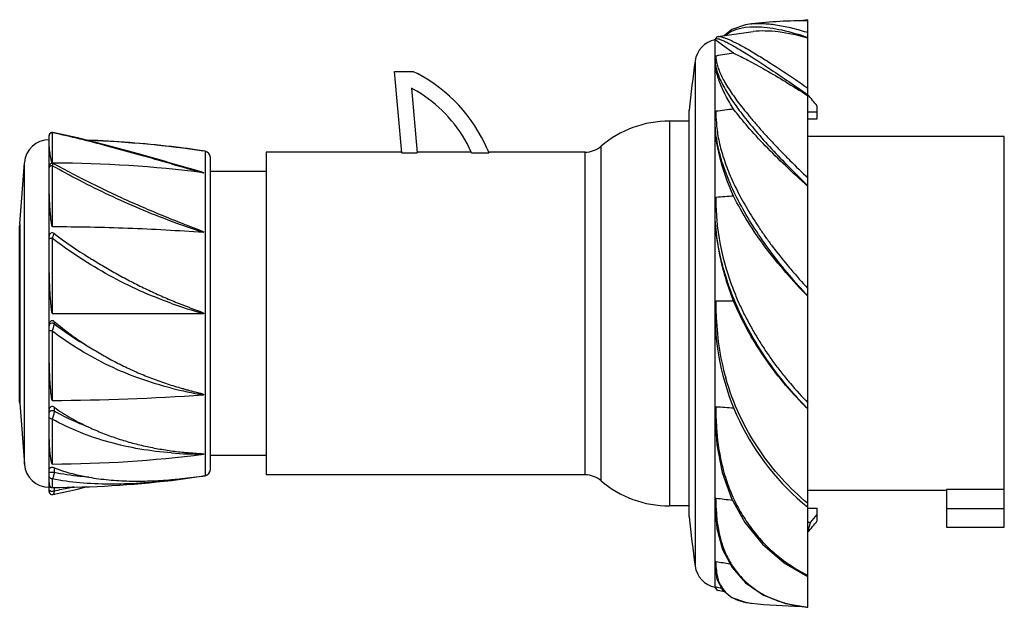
# Model space of a CAD drawing. Header units: millimetres. Extents: x 526 to 684, y 166 to 261.
import ezdxf

# ---------------------------------------------------------------- set-up
doc = ezdxf.new("R2010")
doc.units = ezdxf.units.MM
doc.header["$LTSCALE"] = 30.734
doc.layers.get('0').update_dxf_attribs({"linetype": 'CONTINUOUS'})

msp = doc.modelspace()

# ---------------------------------------------------------------- linework, layer by layer
at = {"color": 7, "linetype": 'Continuous'}
for p, q in [((652.77, 260.72), (651.57, 260.51)), ((652.77, 166.04), (652.77, 260.71)), ((638.26, 257.99), (643.91, 258.82)), ((643.57, 260.04), (643.68, 260.05)), ((643.57, 260.04), (643.68, 260.05)), ((643.68, 260.05), (643.72, 260.06)), ((643.68, 260.05), (643.72, 260.05)), ((637.78, 257.47), (637.78, 257.49)), ((637.78, 254.18), (637.78, 257.46)), ((640.78, 255.31), (637.78, 257.46)), ((638.26, 257.99), (638.28, 257.99)), ((652.77, 257.75), (652.74, 257.76)), ((652.77, 257.75), (652.74, 257.76)), ((634.57, 254.08), (634.57, 254.08)), ((634.57, 254.08), (634.57, 172.68)), ((637.78, 254.11), (637.78, 254.16)), ((637.78, 254.11), (637.79, 253.9)), ((637.78, 244.69), (637.78, 254.11)), ((587.27, 239.26), (586.12, 252.38)), ((586.12, 252.38), (589.12, 252.38)), ((589.12, 252.38), (589.81, 252.03)), ((588.87, 249.7), (589.78, 239.26)), ((589.71, 249.22), (588.87, 249.7)), ((652.71, 248.51), (652.77, 248.48)), ((652.71, 248.51), (652.77, 248.48)), ((633.59, 180.6), (633.59, 246.16)), ((633.59, 246.16), (633.59, 246.08)), ((654.27, 244.77), (654.27, 246.81)), ((633.59, 180.68), (633.59, 246.03)), ((637.8, 243.8), (637.78, 244.56)), ((637.78, 230.43), (637.78, 244.55)), ((654.27, 245.81), (652.77, 245.81)), ((652.77, 244.77), (654.27, 244.77)), ((630.42, 244.38), (630.42, 182.38)), ((633.59, 244.38), (630.42, 244.38)), ((530.42, 184.72), (530.42, 242.05)), ((530.92, 242.5), (530.92, 238.47)), ((531.01, 242.49), (530.92, 242.5)), ((531.01, 242.48), (530.92, 242.5)), ((531.02, 242.54), (531.02, 242.54)), ((684.42, 241.88), (652.77, 241.88)), ((684.42, 178.98), (684.42, 241.88)), ((555.29, 239.55), (550.14, 240.27)), ((598.52, 239.26), (597.83, 240.79)), ((601.05, 239.91), (601.3, 239.26)), ((619.41, 186.43), (619.41, 240.33)), ((530.92, 238.47), (530.92, 238.24)), ((530.92, 238.24), (530.92, 237.63)), ((555.57, 239.51), (555.57, 187.25)), ((556.42, 188.24), (556.42, 238.52)), ((565.42, 239.38), (565.42, 187.38)), ((587.26, 239.38), (565.42, 239.38)), ((587.27, 239.26), (589.78, 239.26)), ((598.47, 239.38), (589.77, 239.38)), ((598.52, 239.26), (601.3, 239.26)), ((616.82, 239.38), (601.25, 239.38)), ((616.82, 187.38), (616.82, 239.38)), ((525.68, 227.82), (526.43, 237.68)), ((526.43, 189.08), (526.43, 237.68)), ((530.92, 237.63), (531.17, 237.62)), ((530.92, 237.63), (531.17, 237.63)), ((530.92, 237.19), (530.92, 227.38)), ((531.16, 237.49), (531.16, 237.49)), ((550.14, 237.48), (549.35, 237.7)), ((565.42, 236.28), (556.42, 236.28)), ((652.77, 233.86), (652.71, 233.91)), ((652.77, 233.86), (652.71, 233.91)), ((637.97, 230.44), (637.95, 232.09)), ((637.83, 228.44), (637.78, 230.25)), ((637.78, 213.58), (637.78, 230.25)), ((637.98, 230.35), (637.97, 230.44)), ((525.68, 227.82), (525.67, 227.58)), ((525.67, 199.23), (525.67, 227.53)), ((525.68, 227.82), (525.68, 198.94)), ((530.92, 225.5), (530.92, 213.38)), ((652.77, 216.13), (652.72, 216.17)), ((652.77, 216.13), (652.72, 216.17)), ((637.97, 213.59), (637.95, 215.38)), ((530.92, 213.38), (555.29, 213.38)), ((637.78, 196.7), (637.78, 213.38)), ((637.98, 213.39), (637.97, 213.59)), ((531.22, 212.11), (531.22, 211.73)), ((530.92, 210.56), (530.92, 199.38)), ((525.68, 198.94), (525.67, 199.18)), ((525.68, 198.94), (526.43, 189.08)), ((531.22, 198.29), (531.22, 197.65)), ((637.97, 196.7), (637.95, 198.36)), ((652.77, 197.98), (652.74, 198)), ((652.77, 197.98), (652.74, 198)), ((530.92, 196.38), (530.92, 189.92)), ((637.78, 182.35), (637.78, 196.51)), ((637.97, 196.5), (637.97, 196.7)), ((637.98, 196.42), (637.97, 196.5)), ((530.92, 189.92), (530.92, 189.69)), ((530.92, 189.69), (530.92, 189.13)), ((565.42, 190.48), (556.42, 190.48)), ((531.22, 187.78), (530.42, 187.78)), ((531.22, 188.52), (531.22, 187.78)), ((616.82, 187.38), (565.42, 187.38)), ((530.92, 186.75), (530.92, 185.35)), ((550.14, 186.49), (555.37, 187.22)), ((555.28, 187.21), (555.35, 187.22)), ((555.3, 187.21), (555.29, 187.21)), ((555.35, 187.22), (555.37, 187.22)), ((555.37, 187.22), (555.37, 187.22)), ((531.02, 184.22), (531.02, 184.22)), ((531.22, 185.36), (531.22, 184.77)), ((675.12, 184.88), (652.77, 184.88)), ((684.42, 185.04), (675.12, 185.04)), ((675.12, 185.04), (675.12, 178.98)), ((637.97, 182.56), (637.95, 183.63)), ((633.59, 182.38), (630.42, 182.38)), ((637.78, 172.73), (637.78, 182.21)), ((637.97, 182.2), (637.97, 182.56)), ((637.98, 182.03), (637.97, 182.2)), ((652.77, 181.99), (654.27, 181.99)), ((654.27, 179.95), (654.27, 181.99)), ((675.12, 181.98), (684.42, 181.98)), ((633.59, 180.6), (633.59, 180.68)), ((653.19, 179.73), (652.77, 179.73)), ((652.77, 178.17), (653.19, 179.73)), ((675.12, 178.98), (684.42, 178.98)), ((648.93, 173.23), (652.77, 170.99)), ((637.78, 169.3), (637.78, 172.65)), ((637.98, 172.42), (637.97, 172.75)), ((637.78, 169.29), (637.78, 169.27)), ((638.26, 168.78), (638.26, 168.77)), ((638.26, 168.77), (638.28, 168.77)), ((638.26, 168.77), (638.26, 168.77)), ((643.57, 166.72), (643.68, 166.71)), ((643.57, 166.72), (643.68, 166.71))]:
    msp.add_line(p, q, dxfattribs=at)
for points in [[(643.68, 260.05), (642.68, 259.9), (640.5, 259.14), (639.28, 258.14)], [(638.28, 257.99), (638.01, 257.89), (637.78, 257.49)], [(531.02, 242.54), (530.99, 242.54), (530.82, 242.54), (530.66, 242.47), (530.54, 242.36), (530.45, 242.21), (530.42, 242.05)], [(549.39, 237.83), (544.64, 239.15), (539.63, 240.5), (534.98, 241.66), (531.02, 242.54)], [(531.16, 237.49), (530.99, 237.55), (530.82, 237.54), (530.66, 237.48), (530.54, 237.37), (530.45, 237.22), (530.42, 237.05)], [(542.18, 231.98), (539.78, 233.08), (535.19, 235.34), (531.16, 237.49)], [(637.78, 196.5), (638.05, 192.2), (638.92, 187.76), (640.43, 183.58), (642.59, 179.71), (645.41, 176.23), (648.93, 173.23)], [(530.42, 184.71), (530.45, 184.55), (530.54, 184.4), (530.66, 184.29), (530.82, 184.22), (530.99, 184.22), (531.02, 184.22)], [(531.02, 184.22), (534.98, 185.1), (536.58, 185.5)], [(637.78, 182.19), (638.06, 178.74), (638.97, 175.38), (640.52, 172.44), (642.72, 169.97), (645.59, 168.02), (649.17, 166.66), (652.77, 166.04)], [(637.78, 172.63), (638.07, 170.6), (638.97, 168.88), (640.49, 167.63), (642.67, 166.86), (643.57, 166.73)], [(637.78, 169.27), (638.01, 168.87), (638.28, 168.77)]]:
    msp.add_lwpolyline(points, dxfattribs=at)
for centre, radius, start, end in [((652.77, 176.9), 83.65, 90.0014, 96.2364), ((638.53, 253.54), 4, 100.791, 172.2033), ((931.8, 213.38), 300, 172.2033, 173.7276), ((642.84, 254.19), 5.06, 180.095, 180.3676), ((652.71, 170.16), 85.98, 97.9744, 99.8887), ((586.1, 251.69), 51.95, 2.9341, 3.5038), ((641.38, 254.53), 3.41, 183.0416, 184.716), ((641.6, 254.54), 3.63, 184.7092, 185.7093), ((641.95, 254.58), 3.99, 185.7363, 188.413), ((578.12, 229.93), 25, 23.5199, 62.1395), ((578.12, 229.93), 22.5, 28.8549, 59.0163), ((652.55, 136.49), 110.44, 96.1181, 97.6009), ((653.61, 245.1), 15.64, 181.3311, 181.8654), ((654.44, 245.13), 16.47, 181.875, 184.4071), ((630.42, 227.38), 17, 90, 130.3694), ((530.42, 237.38), 4, 90, 175.6519), ((530.42, 71.38), 170.03, 83.3392, 87.9225), ((530.42, 71.38), 170, 81.4931, 87.8725), ((535.18, 113.54), 127.61, 80.9336, 83.2648), ((616.82, 243.38), 4, 270, 310.3597), ((555.42, 238.52), 1, 0, 81.492), ((530.43, 41.72), 195.91, 82.7113, 89.7847), ((806.16, 1147.72), 945.56, 254.29069, 254.614), ((652.19, 35.36), 197.25, 93.314, 94.14), ((668.07, 230.85), 30.09, 180.9512, 181.1029), ((669.26, 230.88), 31.29, 181.1149, 184.3934), ((589.79, 335.47), 114.33, 249.7094, 252.4321), ((530.92, 225.86), 0.5, 52.7556, 179.9997), ((573.6, 281.98), 70, 232.7484, 238.3147), ((608.83, 339.03), 137.05, 238.3079, 238.5828), ((574.18, 282.04), 71.21, 250.2748, 254.6156), ((677.78, 213.38), 40, 179.9972, 231.2872), ((678.04, 214.01), 40.07, 180.8832, 195.9464), ((561.01, 247.03), 45.9, 229.5458, 238.2128), ((561.56, 251.38), 49.92, 232.5821, 240.3054), ((530.44, 537.56), 338.18, 270.0823, 274.2135), ((564.35, 257.74), 58.16, 255.8623, 261.0331), ((694.46, 240.39), 59.47, 224.7974, 225.462), ((652.58, 401.34), 203.5, 265.8766, 266.6772), ((530.43, 385.08), 195.95, 270.1452, 277.2881), ((555.22, 256.82), 66.1, 265.6006, 270.0607), ((530.42, 189.38), 4, 184.3481, 270), ((555.42, 188.24), 1, 278.5094, 360), ((616.82, 183.38), 4, 49.6403, 90), ((530.42, 355.38), 170.03, 270.1691, 276.6608), ((542.62, 274.03), 87.75, 278.1596, 278.2963), ((530.42, 355.38), 170, 278.4377, 278.5069), ((630.42, 199.38), 17, 229.6313, 270), ((530.42, 355.38), 170, 270, 270.1107), ((530.92, 185.85), 0.5, 237.2148, 270.1338), ((652.61, 293.55), 110.89, 262.4035, 263.7731), ((586.02, 237.67), 88.7, 319.2174, 320.2937), ((931.8, 213.38), 300, 186.2724, 187.7967), ((652.72, 258.17), 86.02, 260.112, 261.6247), ((638.53, 173.22), 4, 187.7967, 259.2095), ((641.83, 172.73), 4.05, 178.2294, 179.9548), ((652.77, 247.85), 79.92, 259.3141, 259.9582), ((648.37, 170.28), 10.47, 185.3029, 185.4329), ((652.77, 247.85), 80.39, 259.6073, 260.3418), ((644.75, 177.43), 10.78, 263.238, 263.6901), ((652.77, 249.84), 83.63, 263.7628, 269.1791), ((653.59, 183.16), 17.05, 246.7434, 251.6338), ((654.03, 184.46), 18.42, 251.5972, 256.6202), ((655.02, 189.87), 23.93, 263.353, 264.5866)]:
    msp.add_arc(centre, radius, start, end, dxfattribs=at)
for major_axis, start_param, end_param in [((-23.9, 44.66), 5.42888, 5.490257), ((23.9, 44.66), -2.348664, -2.287287)]:
    msp.add_ellipse((662.29, 213.38), major_axis=major_axis, ratio=0.227735, start_param=start_param, end_param=end_param, dxfattribs=at)
for points, knots in [([(639.45, 258.21), (640.86, 259.4), (643.61, 259.73), (646.66, 259.43), (649.35, 258.94), (651.38, 258.33), (652.77, 257.86)], [0, 0, 0, 0, 0.404299, 0.535916, 0.679534, 1, 1, 1, 1]), ([(643.72, 260.06), (644.38, 260.12), (645.77, 260.13), (647.96, 259.88), (650.33, 259.38), (651.94, 258.91), (652.77, 258.64)], [0, 0, 0, 0, 0.21373, 0.453543, 0.716146, 1, 1, 1, 1]), ([(652.74, 257.76), (651.18, 258.19), (648.89, 258.7), (645.92, 258.93), (644.55, 258.89), (643.91, 258.82)], [0, 0, 0, 0, 0.54284, 0.782575, 1, 1, 1, 1]), ([(637.78, 257.47), (637.78, 257.5), (637.79, 257.56), (637.85, 257.64), (637.95, 257.67), (638.13, 257.68), (638.45, 257.61), (638.92, 257.43), (639.53, 257.15), (640.25, 256.77), (641.09, 256.3), (642.05, 255.74), (643.11, 255.09), (644.26, 254.36), (645.51, 253.55), (647.32, 252.35), (649.76, 250.7), (651.73, 249.32), (652.77, 248.6)], [0, 0, 0, 0, 0.005372, 0.010108, 0.0154, 0.022172, 0.041734, 0.070195, 0.107659, 0.153893, 0.20855, 0.271214, 0.34141, 0.418609, 0.502281, 0.591905, 0.787027, 1, 1, 1, 1]), ([(637.78, 257.46), (637.78, 257.46), (637.78, 257.47), (637.78, 257.47), (637.78, 257.47)], [0, 0, 0, 0, 0.281483, 1, 1, 1, 1]), ([(638.28, 257.99), (638.38, 258.01), (638.61, 258), (639.01, 257.91), (639.51, 257.74), (640.35, 257.39), (641.63, 256.76), (643.38, 255.8), (645.4, 254.55), (647.69, 253.12), (650.17, 251.47), (651.89, 250.3), (652.77, 249.68)], [0, 0, 0, 0, 0.017774, 0.041883, 0.072777, 0.110483, 0.205696, 0.326042, 0.467768, 0.629563, 0.807869, 1, 1, 1, 1]), ([(637.95, 254.86), (637.91, 254.85), (637.86, 254.78), (637.82, 254.67), (637.8, 254.52), (637.79, 254.35), (637.78, 254.24), (637.78, 254.18)], [0, 0, 0, 0, 0.164598, 0.288746, 0.525498, 0.761266, 1, 1, 1, 1]), ([(637.98, 254.35), (637.92, 254.34), (637.82, 254.28), (637.78, 254.17), (637.78, 254.11)], [0, 0, 0, 0, 0.50643, 1, 1, 1, 1]), ([(640.78, 246.3), (640.33, 247.03), (639.51, 248.43), (638.55, 250.49), (637.95, 252.36), (637.78, 253.56), (637.78, 254.11)], [0, 0, 0, 0, 0.305092, 0.573907, 0.804951, 1, 1, 1, 1]), ([(638.01, 254), (638.05, 253.76), (638.17, 253.24), (638.58, 252.09), (639.42, 250.46), (640.52, 248.78), (641.6, 247.29), (642.55, 246.08), (643.59, 244.83), (644.69, 243.53), (645.88, 242.19), (647.15, 240.83), (648.48, 239.45), (650.34, 237.55), (651.79, 236.14), (652.77, 235.19)], [0, 0, 0, 0, 0.030469, 0.065818, 0.151512, 0.256747, 0.316184, 0.37983, 0.447308, 0.518196, 0.59229, 0.669358, 0.748966, 0.830787, 1, 1, 1, 1]), ([(640.78, 255.31), (641.56, 254.97), (643.28, 254.11), (646.06, 252.57), (649.26, 250.67), (651.52, 249.26), (652.71, 248.51)], [0, 0, 0, 0, 0.185387, 0.418921, 0.692983, 1, 1, 1, 1]), ([(637.79, 253.9), (637.8, 253.64), (637.89, 253.1), (638.24, 251.87), (639.03, 250.13), (640.4, 247.87), (642.21, 245.36), (644.41, 242.67), (646.94, 239.83), (649.75, 236.91), (651.74, 234.96), (652.77, 233.97)], [0, 0, 0, 0, 0.030386, 0.065617, 0.151264, 0.256554, 0.379687, 0.518256, 0.669529, 0.830942, 1, 1, 1, 1]), ([(652.71, 233.91), (651.5, 234.99), (649.18, 237.12), (645.96, 240.3), (643.16, 243.32), (641.51, 245.33), (640.78, 246.3)], [0, 0, 0, 0, 0.282927, 0.5479, 0.789014, 1, 1, 1, 1]), ([(637.78, 244.69), (637.78, 244.8), (637.79, 245.01), (637.8, 245.28), (637.81, 245.49), (637.83, 245.62), (637.85, 245.73), (637.86, 245.81), (637.89, 245.89), (637.92, 245.95), (637.95, 245.96)], [0, 0, 0, 0, 0.248062, 0.49469, 0.617757, 0.741062, 0.803052, 0.865622, 0.929617, 1, 1, 1, 1]), ([(637.78, 244.56), (637.78, 244.6), (637.83, 244.69), (637.92, 244.72), (637.98, 244.73)], [0, 0, 0, 0, 0.435119, 1, 1, 1, 1]), ([(640.78, 232.28), (639.87, 234.33), (638.41, 238.33), (637.78, 242.56), (637.78, 244.56)], [0, 0, 0, 0, 0.529889, 1, 1, 1, 1]), ([(637.98, 244.73), (637.97, 244.84), (637.96, 245.24), (637.95, 245.65), (637.95, 245.96)], [0, 0, 0, 0, 0.256132, 1, 1, 1, 1]), ([(652.77, 216.21), (650.72, 218.39), (646.92, 222.85), (642.91, 228.85), (640.44, 233.71), (639.05, 237.21), (638.14, 240.55), (637.85, 242.75), (637.8, 243.8)], [0, 0, 0, 0, 0.280838, 0.549197, 0.674931, 0.792823, 0.901522, 1, 1, 1, 1]), ([(638.02, 243.86), (638.08, 243.02), (638.34, 241.28), (639.04, 238.63), (640.07, 235.87), (641.15, 233.53), (642.16, 231.63), (643, 230.18), (643.89, 228.73), (644.83, 227.27), (645.83, 225.82), (647.24, 223.9), (648.36, 222.48), (649.12, 221.55)], [0, 0, 0, 0, 0.099681, 0.208201, 0.325086, 0.449497, 0.514202, 0.580386, 0.647889, 0.716542, 0.786211, 0.856778, 1, 1, 1, 1]), ([(530.92, 242.5), (530.85, 242.5), (530.71, 242.47), (530.54, 242.36), (530.44, 242.19), (530.42, 242.07), (530.42, 242.02)], [0, 0, 0, 0, 0.270577, 0.5408, 0.787878, 1, 1, 1, 1]), ([(531.02, 242.54), (531, 242.54), (530.97, 242.54), (530.94, 242.52), (530.92, 242.5)], [0, 0, 0, 0, 0.455919, 1, 1, 1, 1]), ([(549.35, 237.7), (547.73, 238.16), (544.55, 239.05), (538.46, 240.73), (533.96, 241.87), (531.01, 242.49)], [0, 0, 0, 0, 0.265964, 0.523171, 1, 1, 1, 1]), ([(530.42, 240.23), (530.42, 240.06), (530.44, 239.78), (530.49, 239.41), (530.53, 239.09), (530.57, 238.81), (530.62, 238.58), (530.65, 238.4), (530.69, 238.21), (530.73, 238.05), (530.76, 237.92), (530.8, 237.82), (530.83, 237.73), (530.87, 237.66), (530.9, 237.63), (530.92, 237.63)], [0, 0, 0, 0, 0.193807, 0.304213, 0.423527, 0.551672, 0.619047, 0.688638, 0.760493, 0.834744, 0.872883, 0.911872, 0.952206, 0.973601, 1, 1, 1, 1]), ([(530.92, 237.19), (530.85, 237.19), (530.72, 237.17), (530.55, 237.09), (530.45, 236.97), (530.42, 236.88), (530.42, 236.84)], [0, 0, 0, 0, 0.306058, 0.590021, 0.81995, 1, 1, 1, 1]), ([(531.16, 237.49), (531.16, 237.49), (531.14, 237.5), (531.11, 237.49), (531.08, 237.47), (531.05, 237.43), (531.02, 237.39), (530.97, 237.31), (530.94, 237.24), (530.92, 237.19)], [0, 0, 0, 0, 0.059557, 0.126735, 0.2129, 0.322539, 0.456811, 0.61546, 1, 1, 1, 1]), ([(550.14, 228.23), (548.43, 228.87), (545.06, 230.19), (540.14, 232.39), (535.43, 234.73), (532.39, 236.36), (530.92, 237.19)], [0, 0, 0, 0, 0.257964, 0.512414, 0.760809, 1, 1, 1, 1]), ([(549.39, 237.83), (549.9, 237.69), (550.91, 237.41), (552.18, 237.04), (553.07, 236.78), (553.58, 236.63), (553.89, 236.54), (554.15, 236.46), (554.34, 236.4), (554.5, 236.35), (554.62, 236.31), (554.72, 236.28), (554.81, 236.25), (554.91, 236.22), (555, 236.19), (555.1, 236.16), (555.17, 236.13), (555.24, 236.11), (555.27, 236.1), (555.3, 236.08), (555.32, 236.08), (555.33, 236.07), (555.34, 236.06), (555.35, 236.06), (555.36, 236.05), (555.37, 236.05), (555.36, 236.04), (555.35, 236.04), (555.34, 236.04), (555.32, 236.04), (555.31, 236.04), (555.29, 236.04), (555.29, 236.05)], [0, 0, 0, 0, 0.248732, 0.49931, 0.625161, 0.688192, 0.751268, 0.782815, 0.814358, 0.84589, 0.861647, 0.877395, 0.893129, 0.908844, 0.92453, 0.940171, 0.955733, 0.963461, 0.971124, 0.974913, 0.97865, 0.980488, 0.98229, 0.984032, 0.98565, 0.986893, 0.988148, 0.989988, 0.991945, 0.993941, 0.995952, 1, 1, 1, 1]), ([(530.42, 232.66), (530.42, 232.45), (530.43, 232.04), (530.45, 231.41), (530.48, 230.77), (530.52, 230.23), (530.56, 229.78), (530.58, 229.45), (530.62, 229.1), (530.65, 228.76), (530.68, 228.47), (530.71, 228.24), (530.74, 228.06), (530.76, 227.92), (530.78, 227.8), (530.8, 227.71), (530.81, 227.62), (530.84, 227.54), (530.86, 227.46), (530.88, 227.41), (530.91, 227.38), (530.92, 227.38)], [0, 0, 0, 0, 0.114703, 0.232517, 0.353349, 0.477093, 0.540024, 0.603643, 0.667937, 0.732894, 0.798507, 0.831558, 0.864775, 0.898162, 0.914923, 0.931734, 0.9486, 0.965539, 0.982598, 0.991251, 1, 1, 1, 1]), ([(542.18, 231.98), (542.72, 231.74), (543.8, 231.27), (545.43, 230.56), (547.07, 229.86), (548.73, 229.17), (550.13, 228.6), (551.25, 228.16), (551.95, 227.88), (552.52, 227.66), (552.94, 227.49), (553.37, 227.33), (553.72, 227.19), (554, 227.08), (554.21, 227), (554.39, 226.93), (554.53, 226.87), (554.64, 226.83), (554.74, 226.79), (554.85, 226.74), (554.95, 226.7), (555.04, 226.66), (555.11, 226.63), (555.16, 226.61), (555.21, 226.58), (555.25, 226.56), (555.29, 226.54), (555.31, 226.53), (555.33, 226.52), (555.35, 226.5), (555.36, 226.49), (555.37, 226.47), (555.35, 226.47), (555.34, 226.46), (555.31, 226.46), (555.3, 226.47), (555.29, 226.47)], [0, 0, 0, 0, 0.122543, 0.246107, 0.370535, 0.495675, 0.621382, 0.684406, 0.74752, 0.779107, 0.810709, 0.842326, 0.873955, 0.889773, 0.905592, 0.921412, 0.929322, 0.937232, 0.945141, 0.953049, 0.960955, 0.968859, 0.972809, 0.976757, 0.980702, 0.984642, 0.986608, 0.98857, 0.990525, 0.992457, 0.993398, 0.994245, 0.995137, 0.99609, 0.998035, 1, 1, 1, 1]), ([(637.78, 230.43), (637.78, 230.57), (637.79, 230.78), (637.79, 231.06), (637.8, 231.27), (637.81, 231.48), (637.83, 231.66), (637.85, 231.8), (637.86, 231.9), (637.88, 231.99), (637.91, 232.05), (637.93, 232.09), (637.95, 232.09)], [0, 0, 0, 0, 0.24993, 0.374645, 0.499229, 0.623736, 0.74828, 0.810647, 0.873182, 0.936113, 0.968022, 1, 1, 1, 1]), ([(652.72, 216.17), (650.28, 218.65), (646.88, 222.54), (643.06, 228.06), (641.48, 230.87), (640.78, 232.28)], [0, 0, 0, 0, 0.519181, 0.766512, 1, 1, 1, 1]), ([(637.78, 230.25), (637.78, 230.28), (637.83, 230.31), (637.9, 230.33), (637.95, 230.35), (637.98, 230.35)], [0, 0, 0, 0, 0.339221, 0.640757, 1, 1, 1, 1]), ([(640.78, 215.38), (639.83, 217.79), (638.34, 222.67), (637.78, 227.76), (637.78, 230.25)], [0, 0, 0, 0, 0.509336, 1, 1, 1, 1]), ([(530.92, 227.38), (535, 227.38), (543.12, 227.22), (551.24, 226.77), (555.29, 226.47)], [0, 0, 0, 0, 0.50101, 1, 1, 1, 1]), ([(652.77, 198.02), (650.72, 200.09), (647.86, 203.42), (644.57, 208.27), (641.7, 213.38), (639.01, 220.04), (637.99, 225.68), (637.83, 228.44)], [0, 0, 0, 0, 0.252122, 0.379931, 0.507888, 0.760009, 1, 1, 1, 1]), ([(638.06, 228.48), (638.27, 225.81), (639.07, 221.78), (640.67, 217.27), (641.79, 214.68), (642.74, 212.76), (643.76, 210.87), (644.85, 209.01), (646.02, 207.2), (647.26, 205.45), (648.56, 203.75), (650.36, 201.55), (651.79, 199.99), (652.77, 198.97)], [0, 0, 0, 0, 0.238858, 0.363758, 0.427068, 0.490758, 0.554715, 0.61879, 0.682859, 0.746842, 0.810631, 0.874135, 1, 1, 1, 1]), ([(530.92, 225.5), (530.86, 225.5), (530.76, 225.49), (530.63, 225.48), (530.55, 225.46), (530.49, 225.44), (530.45, 225.41), (530.42, 225.39), (530.42, 225.37)], [0, 0, 0, 0, 0.379402, 0.552603, 0.701115, 0.817935, 0.903364, 1, 1, 1, 1]), ([(531.22, 226.26), (531.22, 226.26), (531.21, 226.25), (531.2, 226.24), (531.18, 226.21), (531.17, 226.18), (531.14, 226.13), (531.11, 226.05), (531.07, 225.94), (531, 225.75), (530.96, 225.6), (530.92, 225.5)], [0, 0, 0, 0, 0.021617, 0.044644, 0.076666, 0.117436, 0.166565, 0.288044, 0.436735, 0.608071, 1, 1, 1, 1]), ([(550.14, 215.01), (548.42, 215.63), (545.01, 216.99), (540.08, 219.45), (535.36, 222.28), (532.37, 224.39), (530.92, 225.5)], [0, 0, 0, 0, 0.249847, 0.500482, 0.751023, 1, 1, 1, 1]), ([(537.39, 222.07), (538.1, 221.63), (539.54, 220.78), (541.72, 219.54), (543.57, 218.56), (545.07, 217.8), (546.2, 217.25), (547.34, 216.72), (548.48, 216.2), (549.64, 215.71), (550.79, 215.23), (551.77, 214.84), (552.54, 214.54), (553.13, 214.32), (553.62, 214.13), (554.01, 213.99), (554.25, 213.9), (554.44, 213.82), (554.59, 213.77), (554.73, 213.71), (554.86, 213.66), (554.95, 213.62), (555.02, 213.59), (555.1, 213.56), (555.17, 213.53), (555.23, 213.5), (555.27, 213.48), (555.31, 213.46), (555.33, 213.44), (555.35, 213.43), (555.36, 213.42), (555.37, 213.41), (555.37, 213.4), (555.36, 213.39), (555.35, 213.39), (555.34, 213.38), (555.32, 213.38), (555.31, 213.38), (555.3, 213.38)], [0, 0, 0, 0, 0.12461, 0.249692, 0.375023, 0.437723, 0.500416, 0.563084, 0.625712, 0.688284, 0.75079, 0.813219, 0.844402, 0.875563, 0.906701, 0.922262, 0.937817, 0.945592, 0.953367, 0.961139, 0.968911, 0.972797, 0.976682, 0.980567, 0.984452, 0.988338, 0.990281, 0.992225, 0.994169, 0.995142, 0.99563, 0.996117, 0.996608, 0.997091, 0.997577, 0.998062, 0.999031, 1, 1, 1, 1]), ([(649.12, 221.55), (649.41, 221.2), (650.6, 219.78), (651.83, 218.41), (652.77, 217.39)], [0, 0, 0, 0, 0.248684, 1, 1, 1, 1]), ([(530.42, 219.92), (530.42, 219.65), (530.43, 219.11), (530.45, 218.29), (530.48, 217.47), (530.52, 216.79), (530.56, 216.24), (530.58, 215.83), (530.62, 215.41), (530.65, 215.07), (530.67, 214.79), (530.69, 214.59), (530.71, 214.38), (530.74, 214.17), (530.76, 214), (530.78, 213.87), (530.8, 213.76), (530.81, 213.66), (530.84, 213.56), (530.86, 213.47), (530.89, 213.39), (530.92, 213.38)], [0, 0, 0, 0, 0.123161, 0.247089, 0.371676, 0.49681, 0.559548, 0.622382, 0.685297, 0.748279, 0.779792, 0.811316, 0.84285, 0.874392, 0.90594, 0.921717, 0.937494, 0.953272, 0.969049, 0.98482, 1, 1, 1, 1]), ([(637.78, 213.58), (637.78, 213.73), (637.79, 213.96), (637.79, 214.27), (637.8, 214.5), (637.81, 214.72), (637.83, 214.91), (637.85, 215.06), (637.86, 215.18), (637.88, 215.27), (637.9, 215.34), (637.93, 215.38), (637.95, 215.38)], [0, 0, 0, 0, 0.250407, 0.375605, 0.500798, 0.625987, 0.751172, 0.813768, 0.876364, 0.938941, 0.970208, 1, 1, 1, 1]), ([(640.78, 215.38), (640.55, 215.38), (639.6, 215.38), (638.66, 215.38), (637.95, 215.38)], [0, 0, 0, 0, 0.250564, 1, 1, 1, 1]), ([(652.25, 198.49), (649.84, 200.91), (645.43, 206.19), (642.09, 212.22), (640.78, 215.38)], [0, 0, 0, 0, 0.500093, 1, 1, 1, 1]), ([(637.78, 213.38), (637.78, 213.39), (637.81, 213.4), (637.84, 213.39), (637.9, 213.4), (637.95, 213.4), (637.98, 213.4)], [0, 0, 0, 0, 0.06544, 0.267907, 0.593697, 1, 1, 1, 1]), ([(531.22, 212.11), (531.19, 212.14), (531.1, 212.19), (530.96, 212.23), (530.81, 212.21), (530.63, 212.14), (530.47, 211.95), (530.42, 211.75), (530.42, 211.66)], [0, 0, 0, 0, 0.125563, 0.251144, 0.37663, 0.502147, 0.750831, 1, 1, 1, 1]), ([(531.22, 211.73), (531.16, 211.78), (530.98, 211.84), (530.7, 211.8), (530.47, 211.63), (530.42, 211.46), (530.42, 211.39)], [0, 0, 0, 0, 0.237353, 0.521114, 0.788313, 1, 1, 1, 1]), ([(531.22, 211.73), (531.21, 211.66), (531.18, 211.49), (531.08, 211.1), (530.99, 210.78), (530.92, 210.56)], [0, 0, 0, 0, 0.178658, 0.426165, 1, 1, 1, 1]), ([(530.92, 210.56), (530.86, 210.56), (530.73, 210.57), (530.58, 210.59), (530.49, 210.62), (530.45, 210.64), (530.42, 210.67), (530.42, 210.69)], [0, 0, 0, 0, 0.380635, 0.702854, 0.819704, 0.904865, 1, 1, 1, 1]), ([(550.14, 201.34), (548.43, 201.78), (545.01, 202.81), (540.07, 204.86), (535.33, 207.43), (532.35, 209.46), (530.92, 210.56)], [0, 0, 0, 0, 0.248102, 0.497058, 0.747527, 1, 1, 1, 1]), ([(536.83, 208.02), (537.56, 207.56), (539.03, 206.69), (541.28, 205.47), (543.19, 204.54), (544.74, 203.84), (545.9, 203.35), (547.08, 202.89), (548.26, 202.45), (549.46, 202.05), (550.65, 201.66), (551.66, 201.37), (552.46, 201.14), (552.97, 201.01), (553.37, 200.9), (553.67, 200.82), (553.97, 200.74), (554.23, 200.67), (554.43, 200.62), (554.58, 200.58), (554.73, 200.54), (554.85, 200.51), (554.95, 200.48), (555.03, 200.46), (555.1, 200.44), (555.17, 200.41), (555.23, 200.39), (555.28, 200.37), (555.31, 200.36), (555.33, 200.35), (555.35, 200.34), (555.36, 200.34), (555.36, 200.33), (555.37, 200.32), (555.36, 200.31), (555.36, 200.31), (555.34, 200.3), (555.32, 200.3), (555.3, 200.3), (555.29, 200.29)], [0, 0, 0, 0, 0.127006, 0.253393, 0.379163, 0.441832, 0.504363, 0.566764, 0.629045, 0.691214, 0.753278, 0.815241, 0.846184, 0.877098, 0.892542, 0.907977, 0.9234, 0.938808, 0.946505, 0.954196, 0.961879, 0.969551, 0.973381, 0.977206, 0.981025, 0.984834, 0.988626, 0.990512, 0.992385, 0.993313, 0.994231, 0.994682, 0.995126, 0.995556, 0.996003, 0.996502, 0.997002, 0.998004, 1, 1, 1, 1]), ([(530.42, 205.43), (530.42, 205.17), (530.43, 204.64), (530.45, 203.86), (530.48, 203.08), (530.52, 202.44), (530.56, 201.93), (530.58, 201.55), (530.62, 201.18), (530.65, 200.81), (530.68, 200.5), (530.71, 200.26), (530.74, 200.07), (530.76, 199.92), (530.78, 199.8), (530.8, 199.71), (530.81, 199.62), (530.84, 199.54), (530.86, 199.46), (530.88, 199.41), (530.91, 199.38), (530.92, 199.38)], [0, 0, 0, 0, 0.130017, 0.258776, 0.38617, 0.512092, 0.574469, 0.636441, 0.697996, 0.759124, 0.819817, 0.850001, 0.880077, 0.91005, 0.925001, 0.939933, 0.95485, 0.969767, 0.984726, 0.99229, 1, 1, 1, 1]), ([(652.77, 182.75), (651.27, 183.99), (648.39, 186.74), (644.66, 191.52), (641.58, 196.98), (640.1, 200.95), (639.51, 203)], [0, 0, 0, 0, 0.237841, 0.484402, 0.739068, 1, 1, 1, 1]), ([(531.22, 198.29), (531.15, 198.35), (530.96, 198.41), (530.68, 198.35), (530.47, 198.17), (530.42, 198), (530.42, 197.92)], [0, 0, 0, 0, 0.261317, 0.526392, 0.772371, 1, 1, 1, 1]), ([(531.22, 197.65), (531.15, 197.67), (531.02, 197.7), (530.85, 197.7), (530.7, 197.68), (530.58, 197.64), (530.49, 197.58), (530.43, 197.51), (530.42, 197.47), (530.42, 197.45)], [0, 0, 0, 0, 0.260424, 0.421046, 0.583372, 0.729092, 0.845897, 0.932791, 1, 1, 1, 1]), ([(531.22, 197.65), (531.21, 197.42), (531.15, 197.09), (531.03, 196.67), (530.96, 196.47), (530.92, 196.38)], [0, 0, 0, 0, 0.517557, 0.776117, 1, 1, 1, 1]), ([(531.22, 198.29), (532.1, 197.66), (533.92, 196.49), (535.85, 195.5), (536.83, 195.06)], [0, 0, 0, 0, 0.501306, 1, 1, 1, 1]), ([(536.83, 195.06), (536.34, 195.23), (534.43, 195.99), (532.57, 196.89), (531.22, 197.65)], [0, 0, 0, 0, 0.250703, 1, 1, 1, 1]), ([(637.78, 196.7), (637.78, 196.84), (637.79, 197.05), (637.79, 197.33), (637.8, 197.54), (637.81, 197.76), (637.83, 197.93), (637.85, 198.07), (637.86, 198.18), (637.88, 198.27), (637.9, 198.33), (637.93, 198.36), (637.95, 198.36)], [0, 0, 0, 0, 0.249796, 0.374943, 0.500227, 0.625613, 0.751033, 0.813721, 0.876344, 0.938804, 0.969919, 1, 1, 1, 1]), ([(530.92, 196.38), (530.85, 196.38), (530.72, 196.4), (530.55, 196.48), (530.45, 196.6), (530.42, 196.69), (530.42, 196.73)], [0, 0, 0, 0, 0.306839, 0.591138, 0.820703, 1, 1, 1, 1]), ([(550.14, 190.91), (548.44, 191.05), (545.06, 191.45), (540.11, 192.54), (535.36, 194.14), (532.36, 195.57), (530.92, 196.38)], [0, 0, 0, 0, 0.254917, 0.505924, 0.75381, 1, 1, 1, 1]), ([(637.78, 196.5), (637.78, 196.49), (637.8, 196.45), (637.84, 196.44), (637.88, 196.43)], [0, 0, 0, 0, 0.188769, 1, 1, 1, 1]), ([(637.88, 196.43), (637.88, 196.43), (637.92, 196.42), (637.95, 196.42), (637.98, 196.42)], [0, 0, 0, 0, 0.232736, 1, 1, 1, 1]), ([(637.98, 196.42), (637.99, 195.74), (638.1, 193.08), (638.52, 190.44), (639.02, 188.52)], [0, 0, 0, 0, 0.255782, 1, 1, 1, 1]), ([(536.83, 195.06), (537.56, 194.72), (539.03, 194.09), (541.28, 193.27), (543.19, 192.69), (544.74, 192.28), (545.91, 192), (547.08, 191.76), (548.27, 191.54), (549.46, 191.35), (550.66, 191.18), (551.66, 191.07), (552.46, 190.99), (553.07, 190.94), (553.57, 190.9), (553.97, 190.87), (554.23, 190.85), (554.43, 190.83), (554.58, 190.82), (554.73, 190.81), (554.85, 190.8), (554.95, 190.79), (555.03, 190.79), (555.1, 190.78), (555.17, 190.77), (555.23, 190.77), (555.28, 190.76), (555.31, 190.76), (555.33, 190.75), (555.35, 190.75), (555.36, 190.74), (555.36, 190.74), (555.37, 190.74), (555.36, 190.73), (555.35, 190.73), (555.34, 190.72), (555.33, 190.72), (555.31, 190.72), (555.29, 190.72), (555.29, 190.71)], [0, 0, 0, 0, 0.124957, 0.249548, 0.374054, 0.436359, 0.498732, 0.561197, 0.623771, 0.68647, 0.749303, 0.812263, 0.843784, 0.875321, 0.906858, 0.922617, 0.938361, 0.946222, 0.954073, 0.961909, 0.969723, 0.973617, 0.9775, 0.981366, 0.985207, 0.989006, 0.990877, 0.99271, 0.9936, 0.994455, 0.994857, 0.995224, 0.995515, 0.995834, 0.996319, 0.996835, 0.997889, 0.998946, 1, 1, 1, 1]), ([(530.42, 193.07), (530.42, 192.89), (530.43, 192.52), (530.45, 191.97), (530.48, 191.45), (530.52, 191.02), (530.56, 190.69), (530.58, 190.45), (530.62, 190.21), (530.65, 189.98), (530.69, 189.76), (530.73, 189.58), (530.76, 189.43), (530.8, 189.33), (530.83, 189.24), (530.86, 189.17), (530.9, 189.13), (530.92, 189.13)], [0, 0, 0, 0, 0.140296, 0.276065, 0.407234, 0.533733, 0.595215, 0.655514, 0.714633, 0.772583, 0.8294, 0.885174, 0.912747, 0.94023, 0.967951, 0.982385, 1, 1, 1, 1]), ([(531.22, 188.52), (531.14, 188.55), (530.96, 188.58), (530.73, 188.56), (530.58, 188.5), (530.49, 188.45), (530.44, 188.39), (530.42, 188.34), (530.42, 188.32)], [0, 0, 0, 0, 0.294105, 0.600835, 0.73153, 0.83973, 0.926867, 1, 1, 1, 1]), ([(531.22, 187.78), (531.22, 187.66), (531.19, 187.44), (531.12, 187.14), (531.05, 186.93), (530.98, 186.81), (530.94, 186.77), (530.92, 186.75)], [0, 0, 0, 0, 0.321537, 0.610768, 0.840779, 0.929351, 1, 1, 1, 1]), ([(531.22, 188.52), (531.67, 188.35), (533.49, 187.7), (535.39, 187.25), (536.83, 187)], [0, 0, 0, 0, 0.245916, 1, 1, 1, 1]), ([(536.83, 187), (536.35, 187.04), (534.47, 187.2), (532.6, 187.48), (531.22, 187.78)], [0, 0, 0, 0, 0.255725, 1, 1, 1, 1]), ([(639.02, 188.52), (639.28, 187.52), (639.89, 185.56), (640.9, 183.23), (641.84, 181.48), (642.61, 180.23), (643.43, 179.04), (644.29, 177.92), (645.2, 176.85), (646.48, 175.52), (648.2, 174.02), (650.41, 172.46), (651.97, 171.59), (652.77, 171.19)], [0, 0, 0, 0, 0.136407, 0.268857, 0.333692, 0.397657, 0.46075, 0.522935, 0.58433, 0.645147, 0.765177, 0.883274, 1, 1, 1, 1]), ([(530.92, 186.75), (530.85, 186.75), (530.71, 186.78), (530.54, 186.9), (530.44, 187.06), (530.42, 187.18), (530.42, 187.23)], [0, 0, 0, 0, 0.270813, 0.541117, 0.788078, 1, 1, 1, 1]), ([(530.42, 186.15), (530.42, 186.07), (530.43, 185.91), (530.48, 185.65), (530.57, 185.48), (530.65, 185.43)], [0, 0, 0, 0, 0.338043, 0.612038, 1, 1, 1, 1]), ([(550.14, 186.49), (548.45, 186.3), (545.11, 185.98), (540.18, 185.82), (535.46, 186.02), (532.39, 186.44), (530.92, 186.75)], [0, 0, 0, 0, 0.265064, 0.520828, 0.765975, 1, 1, 1, 1]), ([(536.83, 187), (537.89, 186.82), (540.05, 186.54), (543.35, 186.35), (546.72, 186.38), (548.99, 186.51), (550.14, 186.61)], [0, 0, 0, 0, 0.242555, 0.489661, 0.742114, 1, 1, 1, 1]), ([(550.14, 186.61), (550.55, 186.65), (552.19, 186.8), (553.84, 187), (555.07, 187.18)], [0, 0, 0, 0, 0.248618, 1, 1, 1, 1]), ([(531.22, 184.77), (531.15, 184.74), (531.02, 184.71), (530.85, 184.71), (530.7, 184.74), (530.58, 184.78), (530.49, 184.83), (530.43, 184.9), (530.42, 184.94), (530.42, 184.96)], [0, 0, 0, 0, 0.260403, 0.421024, 0.583355, 0.729082, 0.845894, 0.932791, 1, 1, 1, 1]), ([(531.22, 184.77), (531.22, 184.69), (531.2, 184.56), (531.17, 184.41), (531.13, 184.32), (531.09, 184.26), (531.05, 184.23), (531.02, 184.22)], [0, 0, 0, 0, 0.364257, 0.653399, 0.767138, 0.860947, 1, 1, 1, 1]), ([(534.37, 185.44), (534.11, 185.38), (533.06, 185.14), (532.01, 184.92), (531.22, 184.77)], [0, 0, 0, 0, 0.255163, 1, 1, 1, 1]), ([(637.78, 182.35), (637.78, 182.46), (637.79, 182.68), (637.8, 182.95), (637.81, 183.17), (637.83, 183.33), (637.86, 183.47), (637.88, 183.57), (637.92, 183.64), (637.95, 183.63)], [0, 0, 0, 0, 0.247847, 0.497284, 0.622499, 0.74793, 0.873438, 0.936306, 1, 1, 1, 1]), ([(637.78, 182.19), (637.78, 182.17), (637.8, 182.11), (637.85, 182.07), (637.88, 182.06)], [0, 0, 0, 0, 0.472505, 1, 1, 1, 1]), ([(637.98, 182.03), (637.99, 181.17), (638.12, 179.5), (638.6, 177.09), (639.36, 174.88), (640.4, 172.9), (641.69, 171.15), (643.22, 169.67), (644.94, 168.42), (646.2, 167.78), (646.86, 167.5)], [0, 0, 0, 0, 0.142792, 0.278025, 0.40644, 0.529383, 0.648495, 0.765788, 0.882088, 1, 1, 1, 1]), ([(637.79, 172.85), (637.79, 172.95), (637.8, 173.11), (637.83, 173.29), (637.89, 173.44), (637.95, 173.43)], [0, 0, 0, 0, 0.48383, 0.731252, 1, 1, 1, 1]), ([(637.97, 172.75), (637.96, 172.8), (637.96, 173.03), (637.95, 173.26), (637.95, 173.43)], [0, 0, 0, 0, 0.244751, 1, 1, 1, 1]), ([(637.78, 172.63), (637.78, 172.6), (637.8, 172.53), (637.85, 172.48), (637.88, 172.46)], [0, 0, 0, 0, 0.496676, 1, 1, 1, 1]), ([(637.98, 172.42), (637.98, 172.36), (637.99, 172.11), (638.01, 171.86), (638.03, 171.68)], [0, 0, 0, 0, 0.255153, 1, 1, 1, 1]), ([(638.03, 171.68), (638.09, 171.2), (638.3, 170.27), (638.93, 169.03), (639.86, 168.04), (640.64, 167.57), (641.05, 167.38)], [0, 0, 0, 0, 0.267201, 0.512888, 0.752101, 1, 1, 1, 1]), ([(637.78, 169.3), (637.78, 169.3), (637.79, 169.3), (637.81, 169.31), (637.86, 169.32), (637.91, 169.32), (637.95, 169.31)], [0, 0, 0, 0, 0.032966, 0.126718, 0.322078, 1, 1, 1, 1]), ([(637.78, 169.27), (637.78, 169.22), (637.82, 169.11), (637.92, 169.05), (637.98, 169.05)], [0, 0, 0, 0, 0.500793, 1, 1, 1, 1]), ([(637.98, 169.05), (637.97, 169.06), (637.96, 169.14), (637.96, 169.22), (637.95, 169.29)], [0, 0, 0, 0, 0.217432, 1, 1, 1, 1]), ([(637.98, 169.05), (637.98, 168.98), (638.05, 168.84), (638.19, 168.79), (638.26, 168.77)], [0, 0, 0, 0, 0.479163, 1, 1, 1, 1]), ([(641.05, 167.38), (641.15, 167.33), (641.55, 167.16), (641.98, 167.02), (642.31, 166.94)], [0, 0, 0, 0, 0.241726, 1, 1, 1, 1]), ([(642.31, 166.94), (642.4, 166.92), (642.79, 166.83), (643.18, 166.77), (643.48, 166.73)], [0, 0, 0, 0, 0.243505, 1, 1, 1, 1]), ([(649.77, 166.54), (649.97, 166.49), (650.79, 166.31), (651.62, 166.18), (652.25, 166.1)], [0, 0, 0, 0, 0.247045, 1, 1, 1, 1])]:
    msp.add_open_spline(points, degree=3, knots=knots, dxfattribs=at)
for points in [[(637.78, 244.55), (637.78, 244.6), (637.78, 244.65), (637.78, 244.69)], [(637.78, 230.25), (637.78, 230.31), (637.78, 230.37), (637.78, 230.43)], [(555.3, 213.38), (555.3, 213.38), (555.29, 213.38), (555.29, 213.38)], [(637.78, 213.38), (637.78, 213.45), (637.78, 213.52), (637.78, 213.58)], [(637.78, 196.51), (637.78, 196.57), (637.78, 196.64), (637.78, 196.7)], [(637.78, 182.21), (637.78, 182.26), (637.78, 182.3), (637.78, 182.35)], [(637.88, 182.06), (637.91, 182.04), (637.94, 182.04), (637.98, 182.03)], [(637.78, 172.65), (637.78, 172.68), (637.78, 172.7), (637.78, 172.73)], [(637.88, 172.46), (637.91, 172.44), (637.94, 172.43), (637.98, 172.42)]]:
    msp.add_open_spline(points, degree=3, dxfattribs=at)

doc.saveas('drawing.dxf')
